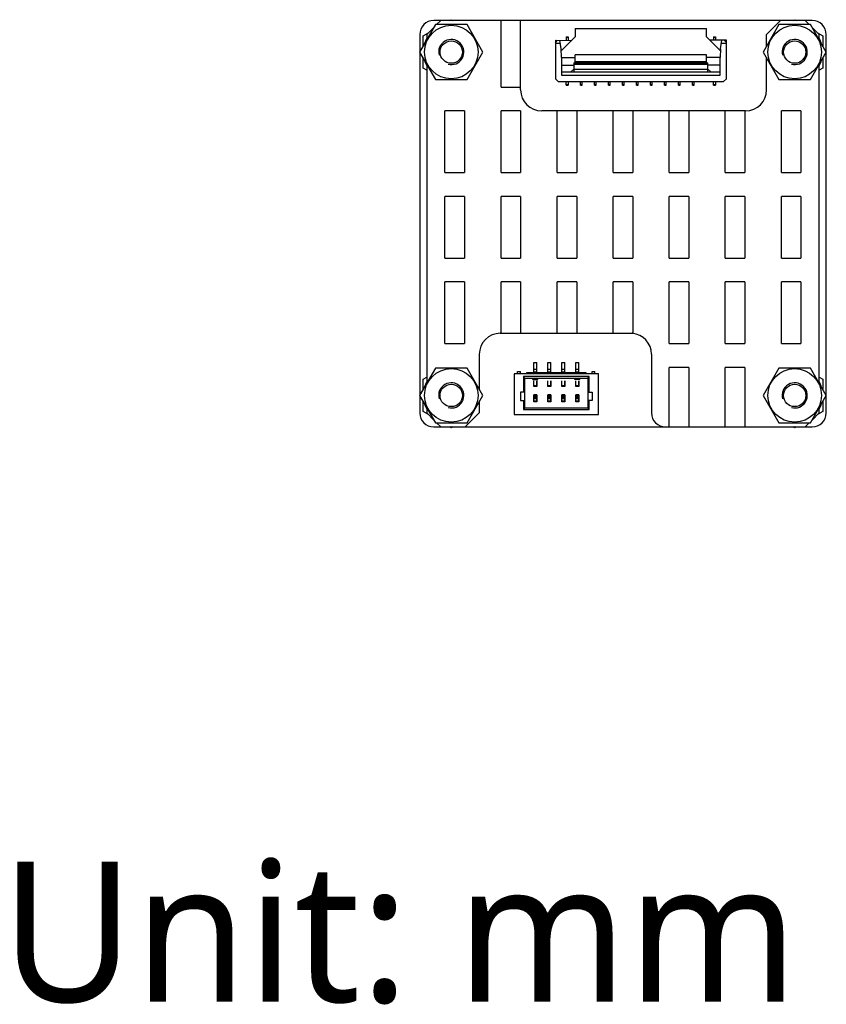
# Model space of a CAD drawing. Header units: millimetres. Extents: x 768 to 962, y 126 to 217.
# Tile 2 of 2: x 905 to 962, y 126 to 197. Entities that reach past the tile are written whole.
import ezdxf

# ---------------------------------------------------------------- set-up
doc = ezdxf.new("R2010")
doc.units = ezdxf.units.MM
doc.header["$LTSCALE"] = 16.335
doc.layers.get('0').update_dxf_attribs({"linetype": 'CONTINUOUS'})
doc.layers.add('00_COMPONENTS', color=7, linetype='CONTINUOUS')
doc.styles.get("Standard").update_dxf_attribs({"font": 'Roboto-Regular.ttf'})

msp = doc.modelspace()

# ---------------------------------------------------------------- linework, layer by layer
for p, q in [((942.9595, 195.0628), (944.1244, 195.0578)), ((954.2345, 195.0628), (953.9857, 195.0666)), ((955.1595, 195.0628), (954.2345, 195.0628))]:
    msp.add_line(p, q)
at = {"layer": '00_COMPONENTS', "color": 7}
for p, q in [((934.4056, 196.1773), (933.2771, 194.2227)), ((961.2841, 196.4727), (934.2841, 196.4727)), ((936.6626, 196.1773), (934.4056, 196.1773)), ((934.4887, 196.1773), (934.7841, 196.4727)), ((935.4312, 196.4727), (935.5341, 196.5321)), ((935.5341, 196.5321), (935.637, 196.4727)), ((937.7911, 194.2227), (936.6626, 196.1773)), ((939.0841, 191.7227), (939.0841, 196.4727)), ((940.4841, 191.5227), (940.4841, 196.4727)), ((958.9056, 196.1773), (957.7771, 194.2227)), ((958.0341, 195.4727), (959.0341, 196.4727)), ((961.1626, 196.1773), (958.9056, 196.1773)), ((959.9312, 196.4727), (960.0341, 196.5321)), ((960.0341, 196.5321), (960.137, 196.4727)), ((960.7841, 196.4727), (961.0795, 196.1773)), ((962.2911, 194.2227), (961.1626, 196.1773)), ((933.2841, 195.4727), (933.2841, 194.2348)), ((933.5341, 195.3774), (933.9001, 195.5887)), ((933.5341, 194.6678), (933.5341, 195.3774)), ((933.7841, 195.4727), (934.292, 195.9806)), ((933.7841, 195.4727), (933.7841, 195.1008)), ((944.3695, 195.9128), (944.3695, 195.3028)), ((944.3695, 195.9128), (953.7495, 195.9128)), ((953.7495, 195.3028), (953.7495, 195.9128)), ((958.0341, 194.6678), (958.0341, 195.4727)), ((961.2761, 195.9806), (961.7841, 195.4727)), ((961.668, 195.5887), (962.0341, 195.3774)), ((961.7841, 195.1008), (961.7841, 195.4727)), ((962.0341, 195.3774), (962.0341, 194.6678)), ((962.2841, 194.2348), (962.2841, 195.4727)), ((942.9595, 194.9128), (943.1095, 195.0628)), ((943.3182, 194.8228), (942.9595, 194.8228)), ((943.3795, 194.4428), (943.2795, 195.0628)), ((943.3857, 194.319), (944.3695, 195.3028)), ((943.7345, 195.3128), (943.7345, 195.0628)), ((943.7345, 195.3128), (943.8845, 195.3128)), ((943.8845, 195.2628), (943.7345, 195.2628)), ((943.8845, 195.3128), (943.8845, 195.0628)), ((953.7495, 195.3028), (954.7333, 194.319)), ((954.2345, 195.3128), (954.2345, 195.0628)), ((954.2345, 195.3128), (954.3845, 195.3128)), ((954.3845, 195.2628), (954.2345, 195.2628)), ((954.3845, 195.3128), (954.3845, 195.0628)), ((954.7395, 194.4428), (954.8395, 195.0628)), ((955.1595, 194.8228), (954.8008, 194.8228)), ((955.1595, 194.9128), (955.0095, 195.0628)), ((933.2771, 194.2227), (934.4056, 192.2681)), ((933.2841, 194.2106), (933.2841, 169.7348)), ((936.6626, 192.2681), (937.7911, 194.2227)), ((943.4095, 193.8428), (943.3795, 194.4428)), ((944.3695, 193.4528), (944.3695, 194.0128)), ((953.7495, 194.0128), (944.3695, 194.0128)), ((953.7495, 193.4528), (953.7495, 194.0128)), ((954.7395, 194.4428), (954.7095, 193.8428)), ((957.7771, 194.2227), (958.9056, 192.2681)), ((961.1626, 192.2681), (962.2911, 194.2227)), ((962.2841, 169.7348), (962.2841, 194.2106)), ((933.5341, 193.068), (933.5341, 193.7775)), ((933.7841, 193.3445), (933.7841, 170.6008)), ((943.4095, 193.8428), (943.4095, 192.5628)), ((943.4095, 193.8428), (944.3695, 193.8428)), ((943.4095, 193.2928), (944.2745, 193.2928)), ((944.2745, 193.4528), (944.2745, 192.8228)), ((944.2745, 193.4528), (953.8445, 193.4528)), ((944.2745, 193.3528), (953.8445, 193.3528)), ((944.3695, 193.5605), (953.7495, 193.5605)), ((954.7095, 193.8428), (953.7495, 193.8428)), ((953.8445, 192.8228), (953.8445, 193.4528)), ((954.7095, 193.2928), (953.8445, 193.2928)), ((954.7095, 192.5628), (954.7095, 193.8428)), ((958.0341, 191.5227), (958.0341, 193.7775)), ((961.7841, 170.6008), (961.7841, 193.3445)), ((962.0341, 193.7775), (962.0341, 193.068)), ((933.7841, 192.9236), (933.5341, 193.068)), ((943.4095, 192.8228), (954.7095, 192.8228)), ((943.4095, 192.5628), (954.7095, 192.5628)), ((944.0745, 192.8228), (944.2745, 193.009)), ((953.8445, 192.9778), (944.2745, 192.9778)), ((954.0445, 192.8228), (953.8445, 193.009)), ((962.0341, 193.068), (961.7841, 192.9236)), ((934.4056, 192.2681), (936.6626, 192.2681)), ((942.9595, 192.3128), (943.1595, 192.1128)), ((942.9595, 192.3128), (943.1595, 192.1128)), ((943.1595, 192.1128), (954.9595, 192.1128)), ((943.7345, 191.8628), (943.7345, 192.1128)), ((943.7345, 191.8628), (943.7345, 192.1128)), ((943.7345, 191.9128), (943.8845, 191.9128)), ((943.7345, 191.9128), (943.8845, 191.9128)), ((943.7345, 191.8628), (943.8845, 191.8628)), ((943.7345, 191.8628), (943.8845, 191.8628)), ((943.8845, 192.1128), (943.8845, 191.8628)), ((943.8845, 192.1128), (943.8845, 191.8628)), ((944.7495, 191.8628), (944.7495, 192.1128)), ((944.7495, 191.8628), (944.7495, 192.1128)), ((944.7495, 191.9128), (944.8695, 191.9128)), ((944.7495, 191.9128), (944.8695, 191.9128)), ((944.7495, 191.8628), (944.8695, 191.8628)), ((944.7495, 191.8628), (944.8695, 191.8628)), ((944.8695, 191.8628), (944.8695, 192.1128)), ((944.8695, 191.8628), (944.8695, 192.1128)), ((945.7495, 191.8628), (945.7495, 192.1128)), ((945.7495, 191.8628), (945.7495, 192.1128)), ((945.7495, 191.9128), (945.8695, 191.9128)), ((945.7495, 191.9128), (945.8695, 191.9128)), ((945.7495, 191.8628), (945.8695, 191.8628)), ((945.7495, 191.8628), (945.8695, 191.8628)), ((945.8695, 191.8628), (945.8695, 192.1128)), ((945.8695, 191.8628), (945.8695, 192.1128)), ((946.7495, 191.8628), (946.7495, 192.1128)), ((946.7495, 191.8628), (946.7495, 192.1128)), ((946.7495, 191.9128), (946.8695, 191.9128)), ((946.7495, 191.9128), (946.8695, 191.9128)), ((946.7495, 191.8628), (946.8695, 191.8628)), ((946.7495, 191.8628), (946.8695, 191.8628)), ((946.8695, 191.8628), (946.8695, 192.1128)), ((946.8695, 191.8628), (946.8695, 192.1128)), ((947.7495, 191.8628), (947.7495, 192.1128)), ((947.7495, 191.8628), (947.7495, 192.1128)), ((947.7495, 191.9128), (947.8695, 191.9128)), ((947.7495, 191.9128), (947.8695, 191.9128)), ((947.7495, 191.8628), (947.8695, 191.8628)), ((947.7495, 191.8628), (947.8695, 191.8628)), ((947.8695, 191.8628), (947.8695, 192.1128)), ((947.8695, 191.8628), (947.8695, 192.1128)), ((948.7495, 191.8628), (948.7495, 192.1128)), ((948.7495, 191.8628), (948.7495, 192.1128)), ((948.7495, 191.9128), (948.8695, 191.9128)), ((948.7495, 191.9128), (948.8695, 191.9128)), ((948.7495, 191.8628), (948.8695, 191.8628)), ((948.7495, 191.8628), (948.8695, 191.8628)), ((948.8695, 191.8628), (948.8695, 192.1128)), ((948.8695, 191.8628), (948.8695, 192.1128)), ((949.7495, 191.8628), (949.7495, 192.1128)), ((949.7495, 191.8628), (949.7495, 192.1128)), ((949.7495, 191.9128), (949.8695, 191.9128)), ((949.7495, 191.9128), (949.8695, 191.9128)), ((949.7495, 191.8628), (949.8695, 191.8628)), ((949.7495, 191.8628), (949.8695, 191.8628)), ((949.8695, 191.8628), (949.8695, 192.1128)), ((949.8695, 191.8628), (949.8695, 192.1128)), ((950.7495, 191.8628), (950.7495, 192.1128)), ((950.7495, 191.8628), (950.7495, 192.1128)), ((950.7495, 191.9128), (950.8695, 191.9128)), ((950.7495, 191.9128), (950.8695, 191.9128)), ((950.7495, 191.8628), (950.8695, 191.8628)), ((950.7495, 191.8628), (950.8695, 191.8628)), ((950.8695, 191.8628), (950.8695, 192.1128)), ((950.8695, 191.8628), (950.8695, 192.1128)), ((951.7495, 191.8628), (951.7495, 192.1128)), ((951.7495, 191.8628), (951.7495, 192.1128)), ((951.7495, 191.9128), (951.8695, 191.9128)), ((951.7495, 191.9128), (951.8695, 191.9128)), ((951.7495, 191.8628), (951.8695, 191.8628)), ((951.7495, 191.8628), (951.8695, 191.8628)), ((951.8695, 191.8628), (951.8695, 192.1128)), ((951.8695, 191.8628), (951.8695, 192.1128)), ((952.7495, 191.8628), (952.7495, 192.1128)), ((952.7495, 191.8628), (952.7495, 192.1128)), ((952.7495, 191.9128), (952.8695, 191.9128)), ((952.7495, 191.9128), (952.8695, 191.9128)), ((952.7495, 191.8628), (952.8695, 191.8628)), ((952.7495, 191.8628), (952.8695, 191.8628)), ((952.8695, 191.8628), (952.8695, 192.1128)), ((952.8695, 191.8628), (952.8695, 192.1128)), ((954.2345, 191.8628), (954.2345, 192.1128)), ((954.2345, 191.8628), (954.2345, 192.1128)), ((954.2345, 191.9128), (954.3845, 191.9128)), ((954.2345, 191.9128), (954.3845, 191.9128)), ((954.2345, 191.8628), (954.3845, 191.8628)), ((954.2345, 191.8628), (954.3845, 191.8628)), ((954.3845, 192.1128), (954.3845, 191.8628)), ((954.3845, 192.1128), (954.3845, 191.8628)), ((954.9595, 192.1128), (955.1595, 192.3128)), ((954.9595, 192.1128), (955.1595, 192.3128)), ((958.9056, 192.2681), (961.1626, 192.2681)), ((939.0841, 191.7227), (940.4841, 191.7227)), ((935.0841, 185.6227), (935.0841, 190.0227)), ((936.4841, 190.0227), (935.0841, 190.0227)), ((936.4841, 190.0227), (936.4841, 185.6227)), ((939.0841, 185.6227), (939.0841, 190.0227)), ((940.4841, 190.0227), (939.0841, 190.0227)), ((940.4841, 190.0227), (940.4841, 185.6227)), ((956.5341, 190.0227), (941.9841, 190.0227)), ((943.0841, 185.6227), (943.0841, 190.0227)), ((944.4841, 190.0227), (944.4841, 185.6227)), ((947.0841, 185.6227), (947.0841, 190.0227)), ((948.4841, 190.0227), (948.4841, 185.6227)), ((951.0841, 185.6227), (951.0841, 190.0227)), ((952.4841, 190.0227), (952.4841, 185.6227)), ((955.0841, 185.6227), (955.0841, 190.0227)), ((956.4841, 190.0227), (956.4841, 185.6227)), ((959.0841, 185.6227), (959.0841, 190.0227)), ((960.4841, 190.0227), (959.0841, 190.0227)), ((960.4841, 190.0227), (960.4841, 185.6227)), ((935.0841, 185.6227), (936.4841, 185.6227)), ((939.0841, 185.6227), (940.4841, 185.6227)), ((943.0841, 185.6227), (944.4841, 185.6227)), ((947.0841, 185.6227), (948.4841, 185.6227)), ((951.0841, 185.6227), (952.4841, 185.6227)), ((955.0841, 185.6227), (956.4841, 185.6227)), ((959.0841, 185.6227), (960.4841, 185.6227)), ((935.0841, 179.5227), (935.0841, 183.9227)), ((936.4841, 183.9227), (935.0841, 183.9227)), ((936.4841, 183.9227), (936.4841, 179.5227)), ((939.0841, 179.5227), (939.0841, 183.9227)), ((940.4841, 183.9227), (939.0841, 183.9227)), ((940.4841, 183.9227), (940.4841, 179.5227)), ((943.0841, 179.5227), (943.0841, 183.9227)), ((944.4841, 183.9227), (943.0841, 183.9227)), ((944.4841, 183.9227), (944.4841, 179.5227)), ((947.0841, 179.5227), (947.0841, 183.9227)), ((948.4841, 183.9227), (947.0841, 183.9227)), ((948.4841, 183.9227), (948.4841, 179.5227)), ((951.0841, 179.5227), (951.0841, 183.9227)), ((952.4841, 183.9227), (951.0841, 183.9227)), ((952.4841, 183.9227), (952.4841, 179.5227)), ((955.0841, 179.5227), (955.0841, 183.9227)), ((956.4841, 183.9227), (955.0841, 183.9227)), ((956.4841, 183.9227), (956.4841, 179.5227)), ((959.0841, 179.5227), (959.0841, 183.9227)), ((960.4841, 183.9227), (959.0841, 183.9227)), ((960.4841, 183.9227), (960.4841, 179.5227)), ((935.0841, 179.5227), (936.4841, 179.5227)), ((939.0841, 179.5227), (940.4841, 179.5227)), ((943.0841, 179.5227), (944.4841, 179.5227)), ((947.0841, 179.5227), (948.4841, 179.5227)), ((951.0841, 179.5227), (952.4841, 179.5227)), ((955.0841, 179.5227), (956.4841, 179.5227)), ((959.0841, 179.5227), (960.4841, 179.5227)), ((935.0841, 173.4227), (935.0841, 177.8227)), ((936.4841, 177.8227), (935.0841, 177.8227)), ((936.4841, 177.8227), (936.4841, 173.4227)), ((939.0841, 174.1571), (939.0841, 177.8227)), ((940.4841, 177.8227), (939.0841, 177.8227)), ((940.4841, 177.8227), (940.4841, 174.1571)), ((943.0841, 174.1571), (943.0841, 177.8227)), ((944.4841, 177.8227), (943.0841, 177.8227)), ((944.4841, 177.8227), (944.4841, 174.1571)), ((947.0841, 174.1571), (947.0841, 177.8227)), ((948.4841, 177.8227), (947.0841, 177.8227)), ((948.4841, 177.8227), (948.4841, 174.1571)), ((951.0841, 173.4227), (951.0841, 177.8227)), ((952.4841, 177.8227), (951.0841, 177.8227)), ((952.4841, 177.8227), (952.4841, 173.4227)), ((955.0841, 173.4227), (955.0841, 177.8227)), ((956.4841, 177.8227), (955.0841, 177.8227)), ((956.4841, 177.8227), (956.4841, 173.4227)), ((959.0841, 173.4227), (959.0841, 177.8227)), ((960.4841, 177.8227), (959.0841, 177.8227)), ((960.4841, 177.8227), (960.4841, 173.4227)), ((939.0341, 174.1571), (948.4841, 174.1571)), ((935.0841, 173.4227), (936.4841, 173.4227)), ((951.0841, 173.4227), (952.4841, 173.4227)), ((955.0841, 173.4227), (956.4841, 173.4227)), ((959.0841, 173.4227), (960.4841, 173.4227)), ((937.5341, 172.6571), (937.5341, 170.1678)), ((949.8198, 172.6571), (949.8198, 168.4727)), ((934.4056, 171.6773), (933.2771, 169.7227)), ((936.6626, 171.6773), (934.4056, 171.6773)), ((937.7911, 169.7227), (936.6626, 171.6773)), ((940.2669, 171.2623), (940.2669, 171.4323)), ((940.2669, 171.4323), (940.4669, 171.4323)), ((940.4669, 171.2623), (940.4669, 171.4323)), ((941.4269, 171.3623), (941.4269, 172.0623)), ((941.4269, 172.0623), (941.6269, 172.0623)), ((941.6269, 171.5623), (941.4269, 171.5623)), ((941.6269, 171.3623), (941.6269, 172.0623)), ((942.4269, 171.3623), (942.4269, 172.0623)), ((942.4269, 172.0623), (942.6269, 172.0623)), ((942.6269, 171.5623), (942.4269, 171.5623)), ((942.6269, 171.3623), (942.6269, 172.0623)), ((943.4269, 171.3623), (943.4269, 172.0623)), ((943.4269, 172.0623), (943.6269, 172.0623)), ((943.6269, 171.5623), (943.4269, 171.5623)), ((943.6269, 171.3623), (943.6269, 172.0623)), ((944.4269, 171.3623), (944.4269, 172.0623)), ((944.4269, 172.0623), (944.6269, 172.0623)), ((944.6269, 171.5623), (944.4269, 171.5623)), ((944.6269, 171.3623), (944.6269, 172.0623)), ((945.5869, 171.2623), (945.5869, 171.4323)), ((945.5869, 171.4323), (945.7869, 171.4323)), ((945.7869, 171.2623), (945.7869, 171.4323)), ((951.0841, 167.4727), (951.0841, 171.7227)), ((952.4841, 171.7227), (951.0841, 171.7227)), ((952.4841, 171.7227), (952.4841, 167.4727)), ((955.0841, 167.4727), (955.0841, 171.7227)), ((956.4841, 171.7227), (955.0841, 171.7227)), ((956.4841, 171.7227), (956.4841, 167.4727)), ((958.9056, 171.6773), (957.7771, 169.7227)), ((961.1626, 171.6773), (958.9056, 171.6773)), ((962.2911, 169.7227), (961.1626, 171.6773)), ((933.5341, 170.8774), (933.7841, 171.0217)), ((933.5341, 170.1678), (933.5341, 170.8774)), ((940.0269, 171.2623), (940.0269, 168.3623)), ((940.6769, 171.0623), (940.6769, 169.9623)), ((940.7769, 170.9623), (940.6769, 171.0623)), ((945.3769, 171.0623), (940.6769, 171.0623)), ((940.7769, 168.8123), (940.7769, 170.9623)), ((940.7769, 170.9623), (945.2769, 170.9623)), ((940.9269, 171.2623), (940.9269, 171.3623)), ((940.9269, 171.3623), (945.1269, 171.3623)), ((941.3469, 170.8623), (941.3469, 170.9623)), ((941.3469, 170.8623), (941.7069, 170.8623)), ((941.4169, 170.3623), (941.4169, 170.7623)), ((941.4169, 170.7623), (941.4269, 170.7623)), ((941.6269, 171.3923), (941.4269, 171.3923)), ((941.4269, 170.3623), (941.4269, 170.7623)), ((941.6269, 170.3623), (941.6269, 170.7623)), ((941.6269, 170.7623), (941.6369, 170.7623)), ((941.6369, 170.7623), (941.6369, 170.3623)), ((941.7069, 170.8623), (941.7069, 170.9623)), ((942.4169, 170.3623), (942.4169, 170.7623)), ((942.4169, 170.7623), (942.4269, 170.7623)), ((942.6269, 171.3923), (942.4269, 171.3923)), ((942.4269, 170.3623), (942.4269, 170.7623)), ((942.6269, 170.3623), (942.6269, 170.7623)), ((942.6269, 170.7623), (942.6369, 170.7623)), ((942.6369, 170.7623), (942.6369, 170.3623)), ((943.4169, 170.3623), (943.4169, 170.7623)), ((943.4169, 170.7623), (943.4269, 170.7623)), ((943.6269, 171.3923), (943.4269, 171.3923)), ((943.4269, 170.3623), (943.4269, 170.7623)), ((943.6269, 170.3623), (943.6269, 170.7623)), ((943.6269, 170.7623), (943.6369, 170.7623)), ((943.6369, 170.7623), (943.6369, 170.3623)), ((944.3469, 170.8623), (944.3469, 170.9623)), ((944.7069, 170.8623), (944.3469, 170.8623)), ((944.4169, 170.3623), (944.4169, 170.7623)), ((944.4169, 170.7623), (944.4269, 170.7623)), ((944.6269, 171.3923), (944.4269, 171.3923)), ((944.4269, 170.3623), (944.4269, 170.7623)), ((944.6269, 170.3623), (944.6269, 170.7623)), ((944.6269, 170.7623), (944.6369, 170.7623)), ((944.6369, 170.7623), (944.6369, 170.3623)), ((944.7069, 170.8623), (944.7069, 170.9623)), ((945.1269, 171.3623), (945.1269, 171.2623)), ((945.2769, 170.9623), (945.3769, 171.0623)), ((945.2769, 170.9623), (945.2769, 168.8123)), ((945.3769, 169.9623), (945.3769, 171.0623)), ((946.0269, 168.3623), (946.0269, 171.2623)), ((961.7841, 171.0217), (962.0341, 170.8774)), ((962.0341, 170.8774), (962.0341, 170.1678)), ((941.6369, 170.3623), (941.4169, 170.3623)), ((941.6269, 170.4023), (941.4269, 170.4023)), ((942.6369, 170.3623), (942.4169, 170.3623)), ((942.6269, 170.4023), (942.4269, 170.4023)), ((943.6369, 170.3623), (943.4169, 170.3623)), ((943.6269, 170.4023), (943.4269, 170.4023)), ((944.6369, 170.3623), (944.4169, 170.3623)), ((944.6269, 170.4023), (944.4269, 170.4023)), ((933.2771, 169.7227), (934.4056, 167.7681)), ((933.2841, 169.7106), (933.2841, 168.4727)), ((936.6626, 167.7681), (937.7911, 169.7227)), ((940.4769, 169.9623), (940.4769, 169.3623)), ((940.7769, 169.9623), (940.4769, 169.9623)), ((940.4769, 169.3623), (940.7769, 169.3623)), ((940.6769, 169.3623), (940.6769, 168.7123)), ((941.4169, 169.2623), (941.4169, 169.7623)), ((941.4169, 169.7623), (941.4269, 169.7623)), ((941.4269, 169.2623), (941.4269, 169.7723)), ((941.6269, 169.7723), (941.4269, 169.7723)), ((941.6269, 169.6723), (941.4269, 169.6723)), ((941.6269, 169.5723), (941.4269, 169.5723)), ((941.6269, 169.4723), (941.4269, 169.4723)), ((941.6269, 169.3223), (941.4269, 169.3223)), ((941.6269, 169.2623), (941.6269, 169.7723)), ((941.6269, 169.7623), (941.6369, 169.7623)), ((941.6369, 169.7623), (941.6369, 169.2623)), ((942.4169, 169.2623), (942.4169, 169.7623)), ((942.4169, 169.7623), (942.4269, 169.7623)), ((942.4269, 169.2623), (942.4269, 169.7723)), ((942.6269, 169.7723), (942.4269, 169.7723)), ((942.6269, 169.6723), (942.4269, 169.6723)), ((942.6269, 169.5723), (942.4269, 169.5723)), ((942.6269, 169.4723), (942.4269, 169.4723)), ((942.6269, 169.3223), (942.4269, 169.3223)), ((942.6269, 169.2623), (942.6269, 169.7723)), ((942.6269, 169.7623), (942.6369, 169.7623)), ((942.6369, 169.7623), (942.6369, 169.2623)), ((943.4169, 169.2623), (943.4169, 169.7623)), ((943.4169, 169.7623), (943.4269, 169.7623)), ((943.4269, 169.2623), (943.4269, 169.7723)), ((943.6269, 169.7723), (943.4269, 169.7723)), ((943.6269, 169.6723), (943.4269, 169.6723)), ((943.6269, 169.5723), (943.4269, 169.5723)), ((943.6269, 169.4723), (943.4269, 169.4723)), ((943.6269, 169.3223), (943.4269, 169.3223)), ((943.6269, 169.2623), (943.6269, 169.7723)), ((943.6269, 169.7623), (943.6369, 169.7623)), ((943.6369, 169.7623), (943.6369, 169.2623)), ((944.4169, 169.2623), (944.4169, 169.7623)), ((944.4169, 169.7623), (944.4269, 169.7623)), ((944.4269, 169.2623), (944.4269, 169.7723)), ((944.6269, 169.7723), (944.4269, 169.7723)), ((944.6269, 169.6723), (944.4269, 169.6723)), ((944.6269, 169.5723), (944.4269, 169.5723)), ((944.6269, 169.4723), (944.4269, 169.4723)), ((944.6269, 169.3223), (944.4269, 169.3223)), ((944.6269, 169.2623), (944.6269, 169.7723)), ((944.6269, 169.7623), (944.6369, 169.7623)), ((944.6369, 169.7623), (944.6369, 169.2623)), ((945.2769, 169.9623), (945.5769, 169.9623)), ((945.5769, 169.3623), (945.2769, 169.3623)), ((945.3769, 168.7123), (945.3769, 169.3623)), ((945.5769, 169.9623), (945.5769, 169.3623)), ((957.7771, 169.7227), (958.9056, 167.7681)), ((961.1626, 167.7681), (962.2911, 169.7227)), ((962.2841, 168.4727), (962.2841, 169.7106)), ((933.5341, 168.568), (933.5341, 169.2775)), ((933.7841, 168.8445), (933.7841, 168.4727)), ((937.5341, 169.2775), (937.5341, 168.4727)), ((940.6769, 168.7123), (940.7769, 168.8123)), ((940.6769, 168.7123), (945.3769, 168.7123)), ((945.2769, 168.8123), (940.7769, 168.8123)), ((941.6369, 169.2623), (941.4169, 169.2623)), ((941.6269, 169.2854), (941.4269, 169.2854)), ((942.6369, 169.2623), (942.4169, 169.2623)), ((942.6269, 169.2854), (942.4269, 169.2854)), ((943.6369, 169.2623), (943.4169, 169.2623)), ((943.6269, 169.2854), (943.4269, 169.2854)), ((944.6369, 169.2623), (944.4169, 169.2623)), ((944.6269, 169.2854), (944.4269, 169.2854)), ((945.2769, 168.8123), (945.3769, 168.7123)), ((961.7841, 168.4727), (961.7841, 168.8445)), ((962.0341, 169.2775), (962.0341, 168.568)), ((933.9001, 168.3567), (933.5341, 168.568)), ((934.292, 167.9647), (933.7841, 168.4727)), ((937.5341, 168.4727), (936.5341, 167.4727)), ((940.0269, 168.3623), (946.0269, 168.3623)), ((961.7841, 168.4727), (961.2761, 167.9647)), ((962.0341, 168.568), (961.668, 168.3567)), ((934.2841, 167.4727), (961.2841, 167.4727)), ((934.4056, 167.7681), (936.6626, 167.7681)), ((934.7841, 167.4727), (934.4887, 167.7681)), ((935.5341, 167.4133), (935.4312, 167.4727)), ((935.637, 167.4727), (935.5341, 167.4133)), ((958.9056, 167.7681), (961.1626, 167.7681)), ((960.0341, 167.4133), (959.9312, 167.4727)), ((960.137, 167.4727), (960.0341, 167.4133)), ((961.0795, 167.7681), (960.7841, 167.4727))]:
    msp.add_line(p, q, dxfattribs=at)
at = {"layer": '00_COMPONENTS', "color": 0}
for p, q in [((942.9595, 195.0628), (942.9595, 192.3128)), ((955.1595, 192.3128), (955.1595, 195.0628)), ((943.1595, 192.1128), (954.9595, 192.1128)), ((940.0269, 171.2623), (940.0269, 168.3623)), ((946.0269, 171.2623), (940.0269, 171.2623)), ((946.0269, 168.3623), (946.0269, 171.2623)), ((940.0269, 168.3623), (946.0269, 168.3623))]:
    msp.add_line(p, q, dxfattribs=at)
at = {"layer": '00_COMPONENTS', "color": 7}
for centre, radius in [((935.5341, 194.2227), 1.9106), ((960.0341, 194.2227), 1.9106), ((935.5341, 194.2227), 0.8), ((960.0341, 194.2227), 0.8), ((935.5341, 169.7227), 1.9106), ((960.0341, 169.7227), 1.9106), ((935.5341, 169.7227), 0.8), ((960.0341, 169.7227), 0.8)]:
    msp.add_circle(centre, radius, dxfattribs=at)
for centre, radius, start, end in [((934.2841, 195.4727), 1, 90, 180), ((961.2841, 195.4727), 1, 0, 90), ((935.5341, 194.2227), 2.0094, 150.582445, 163.38921), ((960.0341, 194.2227), 2.0094, 16.61079, 29.417555), ((935.5341, 194.2227), 2.0094, 196.61079, 209.417555), ((960.0341, 194.2227), 2.0094, 330.582445, 343.38921), ((941.9841, 191.5227), 1.5, 180, 270), ((956.5341, 191.5227), 1.5, 270, 0), ((939.0341, 172.6571), 1.5, 90, 179.998667), ((948.3198, 172.6571), 1.5, 0, 85.646493), ((935.5341, 169.7227), 2.0094, 150.582445, 163.38921), ((960.0341, 169.7227), 2.0094, 16.61079, 29.417555), ((935.5341, 169.7227), 2.0094, 196.61079, 209.417555), ((960.0341, 169.7227), 2.0094, 330.582445, 343.38921), ((934.2841, 168.4727), 1, 180, 270), ((950.8198, 168.4727), 1, 180, 270), ((961.2841, 168.4727), 1, 270, 0)]:
    msp.add_arc(centre, radius, start, end, dxfattribs=at)
at = {"layer": '00_COMPONENTS', "color": 4}
for centre, radius, start, end in [((935.5341, 194.2227), 0.9, 255, 195), ((960.0341, 194.2227), 0.9, 255, 195), ((944.8095, 192.2378), 0.1745, 225.76556, 249.883702), ((944.8095, 192.2378), 0.1745, 290.116298, 314.23444), ((935.5341, 169.7227), 0.9, 255, 195), ((960.0341, 169.7227), 0.9, 255, 195)]:
    msp.add_arc(centre, radius, start, end, dxfattribs=at)

# ---------------------------------------------------------------- texts
msp.add_text('Unit: mm', height=10).set_placement((903.4055, 126.4517))

doc.saveas('drawing.dxf')
